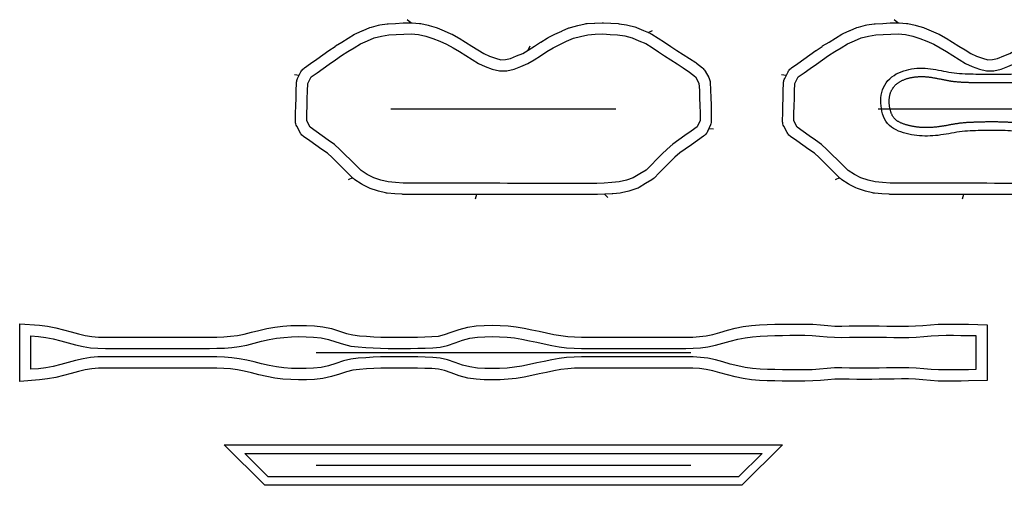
# Model space of a CAD drawing. Header units: millimetres. Extents: x -258 to 662, y -326 to 48.
# Tile 1 of 3: x -258 to 267, y -201 to 48. Entities that reach past the tile are written whole.
import ezdxf

# ---------------------------------------------------------------- set-up
doc = ezdxf.new("R2010")
doc.units = ezdxf.units.MM
for name, color, linetype in [('CUT', 7, 'Continuous'), ('GRAINLINE', 3, 'Continuous'), ('INTCUT', 6, 'Continuous'), ('NOTCH', 5, 'Continuous'), ('SEAM', 1, 'Continuous')]:
    doc.layers.add(name, color=color, linetype=linetype)

# ---------------------------------------------------------------- blocks, each defined once
blk = doc.blocks.new('01_FRONT_SHELL')
at = {"layer": 'CUT'}
blk.add_lwpolyline([(-49.44, 45.91), (-48.77, 45.89), (-44.8, 45.57), (-44.08, 45.46), (-40.19, 44.66), (-39.58, 44.5), (-35.8, 43.29), (-35.31, 43.11), (-31.64, 41.58), (-27.97, 40.05), (-27.42, 39.78), (-23.93, 37.89), (-23.61, 37.7), (-20.24, 35.58), (-16.87, 33.47), (-13.56, 31.39), (-10.43, 29.54), (-7.41, 28.08), (-4.15, 26.97), (-1.34, 26.19), (1.09, 26.24), (3.86, 26.87), (7.08, 28.2), (10.36, 29.55), (13.3, 31.3), (16.56, 33.4), (19.9, 35.55), (19.95, 35.58), (23.32, 37.7), (23.95, 38.05), (27.55, 39.75), (31.15, 41.45), (31.3, 41.52), (34.94, 43.11), (35.37, 43.28), (35.82, 43.42), (39.67, 44.43), (39.79, 44.46), (43.66, 45.39), (44.19, 45.49), (44.74, 45.55), (48.71, 45.75), (48.8, 45.76), (52.77, 45.91), (53.37, 45.9), (57.34, 45.66), (61.31, 45.42), (61.79, 45.37), (65.71, 44.81), (66.35, 44.68), (70.2, 43.7), (70.63, 43.57), (71.06, 43.41), (74.72, 41.86), (78.38, 40.31), (78.85, 40.08), (79.3, 39.82), (82.64, 37.67), (82.66, 37.65), (85.99, 35.49), (89.33, 33.32), (92.66, 31.15), (99.33, 26.81), (102.67, 24.64), (103.16, 24.28), (106.24, 21.8), (106.65, 21.43), (107.03, 21.02), (107.37, 20.58), (107.67, 20.12), (109.62, 16.73), (109.87, 16.22), (110.08, 15.7), (110.24, 15.16), (110.35, 14.6), (110.41, 14.04), (110.61, 10.08), (110.61, 9.99), (110.76, 6.02), (110.91, 2.04), (110.91, 1.95), (111, -2.02), (111, -2.16), (111, -6.14), (110.97, -6.76), (110.87, -7.37), (110.71, -7.97), (110.49, -8.55), (108.94, -12.08), (108.7, -12.57), (108.41, -13.03), (108.09, -13.46), (107.73, -13.87), (107.33, -14.24), (106.9, -14.57), (103.64, -16.86), (100.39, -19.15), (97.13, -21.43), (94.15, -23.53), (91.56, -25.81), (88.87, -28.49), (86.06, -31.3), (83.24, -34.11), (80.42, -36.92), (79.88, -37.4), (79.29, -37.81), (75.89, -39.86), (75.86, -39.88), (72.45, -41.92), (71.88, -42.22), (71.3, -42.45), (67.57, -43.72), (66.98, -43.88), (63.1, -44.77), (62.43, -44.89), (58.5, -45.33), (58.12, -45.36), (54.15, -45.56), (50.17, -45.76), (49.87, -45.76), (45.89, -45.76), (41.91, -45.76), (37.93, -45.75), (33.96, -45.75), (26, -45.74), (22.02, -45.74), (18.04, -45.74), (14.06, -45.74), (6.11, -45.73), (2.13, -45.73), (-1.85, -45.72), (-5.83, -45.72), (-9.81, -45.72), (-13.79, -45.71), (-17.77, -45.71), (-21.75, -45.71), (-25.72, -45.7), (-29.7, -45.7), (-33.68, -45.7), (-37.66, -45.69), (-41.64, -45.69), (-45.62, -45.69), (-49.6, -45.69), (-49.72, -45.68), (-53.69, -45.6), (-54.02, -45.58), (-57.99, -45.28), (-61.96, -44.98), (-62.42, -44.92), (-62.88, -44.83), (-66.73, -43.92), (-67.27, -43.77), (-71.04, -42.49), (-71.8, -42.17), (-75.33, -40.41), (-75.95, -40.04), (-79.27, -37.85), (-79.73, -37.51), (-80.15, -37.13), (-82.99, -34.35), (-83.04, -34.31), (-85.85, -31.5), (-88.67, -28.69), (-91.38, -25.99), (-93.94, -23.68), (-96.9, -21.6), (-100.15, -19.31), (-103.41, -17.02), (-106.66, -14.73), (-107.11, -14.38), (-107.53, -13.99), (-107.91, -13.57), (-108.24, -13.1), (-108.53, -12.61), (-110.31, -9.21), (-110.57, -8.65), (-110.76, -8.08), (-110.9, -7.48), (-110.98, -6.88), (-110.99, -6.27), (-110.89, -2.29), (-110.79, 1.69), (-110.68, 5.67), (-110.58, 9.64), (-110.47, 13.62), (-110.44, 14.15), (-110.35, 14.68), (-110.22, 15.19), (-110.05, 15.69), (-109.83, 16.18), (-108.05, 19.69), (-107.76, 20.2), (-107.42, 20.68), (-107.03, 21.12), (-106.61, 21.53), (-106.15, 21.89), (-102.89, 24.18), (-99.64, 26.47), (-96.39, 28.75), (-93.13, 31.04), (-93.11, 31.06), (-89.85, 33.33), (-89.56, 33.53), (-86.17, 35.61), (-82.78, 37.69), (-79.4, 39.78), (-78.62, 40.18), (-74.97, 41.75), (-74.94, 41.77), (-71.28, 43.32), (-70.48, 43.59), (-66.64, 44.61), (-65.97, 44.75), (-62.05, 45.33), (-61.48, 45.39), (-57.51, 45.59), (-53.53, 45.78), (-53.41, 45.79)], close=True, dxfattribs=at)
at = {"layer": 'GRAINLINE'}
blk.add_line((-60, 0), (60, 0), dxfattribs=at)
at = {"layer": 'NOTCH'}
for p, q in [((-49.44, 45.91), (-51.34, 47.53)), ((77.35, 40.74), (79.59, 41.85)), ((13.26, 31.28), (14.26, 33.57)), ((-109.04, 17.74), (-111.52, 18.07)), ((109.66, -10.43), (112.15, -10.74)), ((-80.58, -36.72), (-82.82, -37.81)), ((-14.35, -45.71), (-15.09, -48.1)), ((53.92, -45.57), (55.76, -47.26))]:
    blk.add_line(p, q, dxfattribs=at)
at = {"layer": 'SEAM'}
blk.add_lwpolyline([(-49.26, 39.91), (-45.29, 39.59), (-41.4, 38.78), (-37.63, 37.58), (-33.95, 36.04), (-30.28, 34.51), (-26.8, 32.62), (-23.43, 30.5), (-20.06, 28.39), (-16.69, 26.27), (-13.27, 24.25), (-9.68, 22.52), (-5.92, 21.24), (-2.1, 20.18), (1.82, 20.25), (5.69, 21.14), (9.37, 22.65), (13.05, 24.17), (16.46, 26.2), (19.8, 28.35), (23.15, 30.5), (26.52, 32.62), (30.11, 34.32), (33.71, 36.02), (37.35, 37.62), (41.19, 38.63), (45.05, 39.55), (49.03, 39.76), (53, 39.91), (56.97, 39.67), (60.94, 39.43), (64.87, 38.87), (68.72, 37.89), (72.38, 36.33), (76.04, 34.78), (79.39, 32.63), (82.72, 30.46), (86.06, 28.29), (89.39, 26.12), (92.73, 23.95), (96.06, 21.78), (99.4, 19.61), (102.47, 17.13), (104.41, 13.74), (104.62, 9.77), (104.76, 5.8), (104.91, 1.82), (105, -2.16), (105, -6.14), (103.45, -9.66), (100.19, -11.95), (96.94, -14.24), (93.68, -16.52), (90.43, -18.81), (87.45, -21.43), (84.64, -24.24), (81.82, -27.05), (79, -29.86), (76.18, -32.67), (72.78, -34.73), (69.37, -36.77), (65.64, -38.04), (61.76, -38.92), (57.82, -39.37), (53.85, -39.57), (49.88, -39.76), (45.9, -39.76), (41.92, -39.76), (37.94, -39.75), (33.96, -39.75), (29.98, -39.75), (26, -39.74), (22.02, -39.74), (18.05, -39.74), (14.07, -39.74), (10.09, -39.73), (6.11, -39.73), (2.13, -39.73), (-1.85, -39.72), (-5.83, -39.72), (-9.8, -39.72), (-13.78, -39.71), (-17.76, -39.71), (-21.74, -39.71), (-25.72, -39.7), (-29.7, -39.7), (-33.68, -39.7), (-37.65, -39.69), (-41.63, -39.69), (-45.61, -39.69), (-49.59, -39.69), (-53.57, -39.6), (-57.53, -39.3), (-61.5, -38.99), (-65.34, -38.08), (-69.11, -36.81), (-72.64, -35.04), (-75.96, -32.84), (-78.8, -30.06), (-81.62, -27.25), (-84.43, -24.45), (-87.25, -21.64), (-90.19, -18.98), (-93.45, -16.69), (-96.7, -14.4), (-99.96, -12.11), (-103.21, -9.83), (-105, -6.42), (-104.89, -2.45), (-104.79, 1.53), (-104.68, 5.51), (-104.58, 9.49), (-104.48, 13.46), (-102.69, 16.98), (-99.44, 19.27), (-96.19, 21.56), (-92.93, 23.85), (-89.68, 26.14), (-86.42, 28.41), (-83.03, 30.5), (-79.64, 32.58), (-76.25, 34.67), (-72.6, 36.24), (-68.94, 37.79), (-65.1, 38.82), (-61.18, 39.39), (-57.2, 39.59), (-53.23, 39.79)], close=True, dxfattribs=at)
blk = doc.blocks.new('02_FACE_SURROUND')
at = {"layer": 'CUT'}
blk.add_lwpolyline([(-49.44, 45.91), (-48.77, 45.89), (-44.8, 45.57), (-44.08, 45.46), (-40.19, 44.66), (-39.58, 44.5), (-35.8, 43.29), (-35.31, 43.11), (-31.64, 41.58), (-27.97, 40.05), (-27.42, 39.78), (-23.93, 37.89), (-23.61, 37.7), (-20.24, 35.58), (-16.87, 33.47), (-13.56, 31.39), (-10.43, 29.54), (-7.41, 28.08), (-4.15, 26.97), (-1.34, 26.19), (1.09, 26.24), (3.86, 26.87), (7.08, 28.2), (10.36, 29.55), (13.3, 31.3), (16.56, 33.4), (19.9, 35.55), (19.95, 35.58), (23.32, 37.7), (23.95, 38.05), (27.55, 39.75), (31.15, 41.45), (31.3, 41.52), (34.94, 43.11), (35.37, 43.28), (35.82, 43.42), (39.67, 44.43), (39.79, 44.46), (43.66, 45.39), (44.19, 45.49), (44.74, 45.55), (48.71, 45.75), (48.8, 45.76), (52.77, 45.91), (53.37, 45.9), (57.34, 45.66), (61.31, 45.42), (61.79, 45.37), (65.71, 44.81), (66.35, 44.68), (70.2, 43.7), (70.63, 43.57), (71.06, 43.41), (74.72, 41.86), (78.38, 40.31), (78.85, 40.08), (79.3, 39.82), (82.64, 37.67), (82.66, 37.65), (85.99, 35.49), (89.33, 33.32), (92.66, 31.15), (99.33, 26.81), (102.67, 24.64), (103.16, 24.28), (106.24, 21.8), (106.65, 21.43), (107.03, 21.02), (107.37, 20.58), (107.67, 20.12), (109.62, 16.73), (109.87, 16.22), (110.08, 15.7), (110.24, 15.16), (110.35, 14.6), (110.41, 14.04), (110.61, 10.08), (110.61, 9.99), (110.76, 6.02), (110.91, 2.04), (110.91, 1.95), (111, -2.02), (111, -2.16), (111, -6.14), (110.97, -6.76), (110.87, -7.37), (110.71, -7.97), (110.49, -8.55), (108.94, -12.08), (108.7, -12.57), (108.41, -13.03), (108.09, -13.46), (107.73, -13.87), (107.33, -14.24), (106.9, -14.57), (103.64, -16.86), (100.39, -19.15), (97.13, -21.43), (94.15, -23.53), (91.56, -25.81), (88.87, -28.49), (86.06, -31.3), (83.24, -34.11), (80.42, -36.92), (79.88, -37.4), (79.29, -37.81), (75.89, -39.86), (75.86, -39.88), (72.45, -41.92), (71.88, -42.22), (71.3, -42.45), (67.57, -43.72), (66.98, -43.88), (63.1, -44.77), (62.43, -44.89), (58.5, -45.33), (58.12, -45.36), (54.15, -45.56), (50.17, -45.76), (49.87, -45.76), (45.89, -45.76), (41.91, -45.76), (37.93, -45.75), (33.96, -45.75), (26, -45.74), (22.02, -45.74), (18.04, -45.74), (14.06, -45.74), (6.11, -45.73), (2.13, -45.73), (-1.85, -45.72), (-5.83, -45.72), (-9.81, -45.72), (-13.79, -45.71), (-17.77, -45.71), (-21.75, -45.71), (-25.72, -45.7), (-29.7, -45.7), (-33.68, -45.7), (-37.66, -45.69), (-41.64, -45.69), (-45.62, -45.69), (-49.6, -45.69), (-49.72, -45.68), (-53.69, -45.6), (-54.02, -45.58), (-57.99, -45.28), (-61.96, -44.98), (-62.42, -44.92), (-62.88, -44.83), (-66.73, -43.92), (-67.27, -43.77), (-71.04, -42.49), (-71.8, -42.17), (-75.33, -40.41), (-75.95, -40.04), (-79.27, -37.85), (-79.73, -37.51), (-80.15, -37.13), (-82.99, -34.35), (-83.04, -34.31), (-85.85, -31.5), (-88.67, -28.69), (-91.38, -25.99), (-93.94, -23.68), (-96.9, -21.6), (-100.15, -19.31), (-103.41, -17.02), (-106.66, -14.73), (-107.11, -14.38), (-107.53, -13.99), (-107.91, -13.57), (-108.24, -13.1), (-108.53, -12.61), (-110.31, -9.21), (-110.57, -8.65), (-110.76, -8.08), (-110.9, -7.48), (-110.98, -6.88), (-110.99, -6.27), (-110.89, -2.29), (-110.79, 1.69), (-110.68, 5.67), (-110.58, 9.64), (-110.47, 13.62), (-110.44, 14.15), (-110.35, 14.68), (-110.22, 15.19), (-110.05, 15.69), (-109.83, 16.18), (-108.05, 19.69), (-107.76, 20.2), (-107.42, 20.68), (-107.03, 21.12), (-106.61, 21.53), (-106.15, 21.89), (-102.89, 24.18), (-99.64, 26.47), (-96.39, 28.75), (-93.13, 31.04), (-93.11, 31.06), (-89.85, 33.33), (-89.56, 33.53), (-86.17, 35.61), (-82.78, 37.69), (-79.4, 39.78), (-78.62, 40.18), (-74.97, 41.75), (-74.94, 41.77), (-71.28, 43.32), (-70.48, 43.59), (-66.64, 44.61), (-65.97, 44.75), (-62.05, 45.33), (-61.48, 45.39), (-57.51, 45.59), (-53.53, 45.78), (-53.41, 45.79)], close=True, dxfattribs=at)
at = {"layer": 'GRAINLINE'}
blk.add_line((-60, 0), (60, 0), dxfattribs=at)
at = {"layer": 'INTCUT'}
blk.add_lwpolyline([(-54.02, 3.18), (-54.03, 3.55), (-54.04, 3.9), (-54.04, 4.25), (-54.03, 4.6), (-54.01, 4.95), (-53.99, 5.29), (-53.96, 5.62), (-53.93, 5.95), (-53.88, 6.28), (-53.83, 6.6), (-53.78, 6.91), (-53.71, 7.22), (-53.64, 7.53), (-53.56, 7.83), (-53.47, 8.13), (-53.38, 8.42), (-53.28, 8.71), (-53.17, 9), (-53.05, 9.28), (-52.92, 9.57), (-52.79, 9.85), (-52.65, 10.12), (-52.5, 10.39), (-52.34, 10.66), (-52.18, 10.92), (-52.01, 11.18), (-51.83, 11.43), (-51.65, 11.67), (-51.46, 11.91), (-51.27, 12.14), (-51.07, 12.36), (-50.87, 12.57), (-50.66, 12.78), (-50.44, 12.98), (-50.22, 13.18), (-49.99, 13.37), (-49.75, 13.56), (-49.5, 13.75), (-49.24, 13.93), (-48.97, 14.1), (-48.7, 14.28), (-48.42, 14.44), (-48.13, 14.61), (-47.83, 14.77), (-47.53, 14.92), (-47.22, 15.07), (-46.91, 15.21), (-46.59, 15.35), (-46.26, 15.49), (-45.93, 15.62), (-45.6, 15.74), (-45.26, 15.86), (-44.92, 15.98), (-44.57, 16.09), (-44.23, 16.19), (-43.88, 16.29), (-43.53, 16.38), (-43.18, 16.47), (-42.83, 16.56), (-42.47, 16.63), (-42.11, 16.71), (-41.75, 16.77), (-41.39, 16.84), (-41.03, 16.89), (-40.66, 16.95), (-40.3, 16.99), (-39.93, 17.04), (-39.56, 17.07), (-39.19, 17.11), (-38.82, 17.14), (-38.45, 17.16), (-38.07, 17.18), (-37.7, 17.19), (-37.32, 17.2), (-36.94, 17.21), (-36.56, 17.21), (-36.19, 17.2), (-35.81, 17.19), (-35.43, 17.18), (-35.05, 17.16), (-34.67, 17.14), (-34.29, 17.11), (-33.91, 17.08), (-33.53, 17.05), (-33.14, 17.01), (-32.76, 16.96), (-32.38, 16.92), (-32, 16.87), (-31.62, 16.81), (-31.23, 16.75), (-30.84, 16.69), (-30.45, 16.62), (-30.05, 16.55), (-29.65, 16.48), (-29.25, 16.41), (-28.85, 16.33), (-28.45, 16.25), (-28.04, 16.17), (-27.63, 16.08), (-27.21, 16), (-26.8, 15.92), (-26.38, 15.83), (-25.95, 15.74), (-25.95, 15.74), (-25.53, 15.66), (-25.52, 15.65), (-25.1, 15.57), (-25.09, 15.57), (-24.67, 15.48), (-24.66, 15.48), (-24.24, 15.4), (-24.22, 15.4), (-23.8, 15.31), (-23.78, 15.31), (-23.36, 15.23), (-23.33, 15.23), (-22.91, 15.15), (-22.88, 15.15), (-22.46, 15.07), (-22.43, 15.07), (-22.01, 14.99), (-21.98, 14.99), (-21.55, 14.92), (-21.52, 14.91), (-21.09, 14.85), (-21.05, 14.84), (-20.63, 14.78), (-20.59, 14.78), (-20.16, 14.72), (-20.12, 14.71), (-19.69, 14.66), (-19.65, 14.65), (-19.23, 14.6), (-19.19, 14.6), (-18.76, 14.55), (-18.72, 14.55), (-18.29, 14.51), (-18.26, 14.5), (-17.83, 14.46), (-17.8, 14.46), (-17.37, 14.42), (-17.34, 14.42), (-16.91, 14.39), (-16.88, 14.38), (-16.45, 14.35), (-16.43, 14.35), (-16, 14.32), (-15.97, 14.32), (-15.54, 14.29), (-15.52, 14.29), (-15.09, 14.27), (-15.07, 14.27), (-14.64, 14.24), (-14.62, 14.24), (-14.19, 14.22), (-14.17, 14.22), (-13.74, 14.2), (-13.73, 14.2), (-13.3, 14.18), (-13.28, 14.18), (-12.85, 14.17), (-12.83, 14.16), (-12.4, 14.15), (-12.39, 14.15), (-11.96, 14.14), (-11.94, 14.14), (-11.51, 14.12), (-11.5, 14.12), (-11.07, 14.11), (-11.06, 14.11), (-10.63, 14.1), (-10.61, 14.1), (-10.19, 14.1), (-10.17, 14.1), (-9.74, 14.09), (-9.73, 14.09), (-9.3, 14.08), (-9.29, 14.08), (-8.86, 14.08), (-8.86, 14.08), (-8.43, 14.08), (-8.42, 14.08), (-7.99, 14.07), (-7.98, 14.07), (-7.55, 14.07), (-7.54, 14.07), (-7.12, 14.07), (-7.11, 14.07), (-6.68, 14.07), (-6.67, 14.07), (-6.24, 14.07), (-6.24, 14.07), (-5.81, 14.07), (-5.38, 14.07), (-4.95, 14.07), (-4.51, 14.07), (-4.08, 14.07), (-3.65, 14.07), (-3.22, 14.07), (-2.8, 14.07), (-2.37, 14.07), (-1.94, 14.07), (-1.51, 14.07), (-1.09, 14.07), (-0.66, 14.07), (-0.24, 14.07), (0.18, 14.07), (0.61, 14.07), (1.04, 14.07), (1.46, 14.06), (1.89, 14.06), (2.32, 14.05), (2.75, 14.05), (3.18, 14.05), (3.61, 14.04), (4.04, 14.04), (4.48, 14.03), (4.91, 14.03), (5.34, 14.03), (5.35, 14.03), (5.78, 14.02), (5.79, 14.02), (6.22, 14.02), (6.22, 14.02), (6.66, 14.02), (6.66, 14.02), (7.09, 14.02), (7.1, 14.02), (7.53, 14.02), (7.54, 14.02), (7.97, 14.02), (7.98, 14.02), (8.42, 14.02), (8.43, 14.02), (8.86, 14.03), (8.87, 14.03), (9.3, 14.03), (9.31, 14.03), (9.74, 14.04), (9.76, 14.04), (10.19, 14.04), (10.2, 14.04), (10.63, 14.05), (10.65, 14.05), (11.08, 14.06), (11.1, 14.06), (11.53, 14.07), (11.55, 14.07), (11.98, 14.09), (11.99, 14.09), (12.42, 14.1), (12.44, 14.1), (12.87, 14.12), (12.89, 14.12), (13.32, 14.14), (13.34, 14.14), (13.77, 14.16), (13.8, 14.16), (14.23, 14.19), (14.25, 14.19), (14.68, 14.21), (14.7, 14.21), (15.13, 14.24), (15.16, 14.24), (15.58, 14.27), (15.61, 14.27), (16.04, 14.31), (16.07, 14.31), (16.49, 14.34), (16.52, 14.35), (16.95, 14.38), (16.98, 14.39), (17.41, 14.43), (17.44, 14.43), (17.86, 14.47), (17.89, 14.48), (18.32, 14.52), (18.35, 14.53), (18.78, 14.58), (18.81, 14.58), (19.24, 14.63), (19.27, 14.64), (19.7, 14.69), (19.73, 14.7), (20.16, 14.75), (20.19, 14.76), (20.62, 14.82), (20.65, 14.83), (21.08, 14.89), (21.11, 14.9), (21.53, 14.97), (21.56, 14.97), (21.99, 15.04), (22.01, 15.05), (22.44, 15.12), (22.46, 15.12), (22.88, 15.2), (22.9, 15.2), (23.33, 15.28), (23.34, 15.29), (23.77, 15.37), (23.78, 15.37), (24.21, 15.45), (24.22, 15.45), (24.64, 15.53), (24.65, 15.54), (25.07, 15.62), (25.08, 15.62), (25.5, 15.7), (25.93, 15.79), (26.35, 15.87), (26.77, 15.95), (27.18, 16.04), (27.6, 16.12), (28.01, 16.2), (28.42, 16.27), (28.82, 16.35), (29.22, 16.42), (29.62, 16.49), (30.02, 16.56), (30.41, 16.62), (30.8, 16.68), (31.19, 16.74), (31.58, 16.8), (31.96, 16.85), (32.34, 16.89), (32.72, 16.94), (33.1, 16.97), (33.48, 17.01), (33.86, 17.04), (34.24, 17.06), (34.62, 17.09), (35, 17.1), (35.38, 17.12), (35.76, 17.13), (36.14, 17.13), (36.53, 17.14), (36.91, 17.14), (37.3, 17.13), (37.68, 17.12), (38.07, 17.11), (38.45, 17.09), (38.84, 17.07), (39.23, 17.05), (39.61, 17.02), (40, 16.99), (40.38, 16.95), (40.76, 16.91), (41.13, 16.87), (41.51, 16.82), (41.87, 16.76), (42.24, 16.71), (42.6, 16.64), (42.95, 16.57), (43.3, 16.5), (43.65, 16.42), (43.99, 16.34), (44.32, 16.25), (44.66, 16.15), (44.98, 16.05), (45.3, 15.95), (45.62, 15.83), (45.93, 15.72), (46.24, 15.59), (46.54, 15.46), (46.85, 15.32), (47.14, 15.17), (47.44, 15.02), (47.73, 14.86), (48.02, 14.69), (48.31, 14.52), (48.58, 14.34), (48.86, 14.15), (49.13, 13.96), (49.39, 13.77), (49.65, 13.57), (49.9, 13.36), (50.14, 13.15), (50.38, 12.94), (50.61, 12.72), (50.84, 12.49), (51.06, 12.27), (51.27, 12.03), (51.47, 11.8), (51.66, 11.56), (51.85, 11.32), (52.03, 11.07), (52.2, 10.82), (52.36, 10.57), (52.52, 10.32), (52.67, 10.06), (52.8, 9.8), (52.93, 9.54), (53.05, 9.28), (53.16, 9.01), (53.27, 8.75), (53.36, 8.48), (53.45, 8.2), (53.53, 7.91), (53.61, 7.61), (53.68, 7.3), (53.74, 6.98), (53.8, 6.65), (53.85, 6.31), (53.9, 5.96), (53.94, 5.61), (53.98, 5.25), (54, 4.88), (54.03, 4.5), (54.05, 4.12), (54.06, 3.73), (54.07, 3.33), (54.08, 2.94), (54.08, 2.54), (54.08, 2.15), (54.07, 1.77), (54.06, 1.39), (54.04, 1.03), (54.01, 0.68), (53.98, 0.34), (53.95, 0.01), (53.9, -0.31), (53.85, -0.62), (53.8, -0.91), (53.73, -1.19), (53.67, -1.46), (53.59, -1.71), (53.51, -1.96), (53.42, -2.19), (53.33, -2.41), (53.22, -2.64), (53.11, -2.86), (52.98, -3.09), (52.84, -3.32), (52.69, -3.55), (52.52, -3.77), (52.35, -4), (52.16, -4.23), (51.97, -4.45), (51.77, -4.67), (51.55, -4.89), (51.33, -5.11), (51.1, -5.32), (50.87, -5.52), (50.62, -5.72), (50.38, -5.92), (50.12, -6.11), (49.86, -6.29), (49.59, -6.47), (49.32, -6.65), (49.04, -6.81), (48.76, -6.98), (48.47, -7.14), (48.17, -7.29), (47.87, -7.44), (47.56, -7.59), (47.24, -7.73), (46.92, -7.87), (46.6, -8), (46.27, -8.12), (45.93, -8.25), (45.59, -8.36), (45.25, -8.48), (44.9, -8.58), (44.54, -8.69), (44.19, -8.79), (43.82, -8.88), (43.46, -8.97), (43.09, -9.06), (42.71, -9.14), (42.34, -9.22), (41.96, -9.29), (41.58, -9.36), (41.19, -9.43), (40.81, -9.49), (40.42, -9.55), (40.03, -9.6), (39.64, -9.65), (39.25, -9.7), (38.85, -9.74), (38.46, -9.79), (38.07, -9.82), (37.67, -9.86), (37.28, -9.89), (36.89, -9.91), (36.5, -9.94), (36.11, -9.96), (35.72, -9.98), (35.33, -9.99), (34.94, -10), (34.55, -10.01), (34.16, -10.01), (33.78, -10.01), (33.39, -10.01), (33, -10), (32.61, -9.99), (32.22, -9.98), (31.84, -9.96), (31.45, -9.94), (31.06, -9.92), (30.67, -9.9), (30.29, -9.87), (29.9, -9.83), (29.51, -9.8), (29.12, -9.76), (28.73, -9.72), (28.34, -9.67), (27.95, -9.63), (27.56, -9.57), (27.17, -9.52), (26.78, -9.46), (26.39, -9.4), (26, -9.34), (25.6, -9.27), (25.2, -9.2), (24.8, -9.13), (24.39, -9.05), (23.97, -8.97), (23.55, -8.89), (23.13, -8.81), (22.7, -8.73), (22.69, -8.73), (22.27, -8.65), (22.25, -8.65), (21.83, -8.57), (21.81, -8.56), (21.39, -8.49), (21.37, -8.48), (20.94, -8.41), (20.92, -8.4), (20.49, -8.33), (20.46, -8.32), (20.04, -8.25), (20.01, -8.25), (19.58, -8.18), (19.55, -8.18), (19.13, -8.11), (19.1, -8.11), (18.67, -8.04), (18.65, -8.04), (18.22, -7.98), (18.2, -7.98), (17.77, -7.92), (17.74, -7.92), (17.32, -7.86), (17.29, -7.86), (16.87, -7.8), (16.84, -7.8), (16.42, -7.75), (16.39, -7.75), (15.97, -7.7), (15.94, -7.7), (15.52, -7.65), (15.49, -7.65), (15.07, -7.61), (15.05, -7.6), (14.62, -7.56), (14.6, -7.56), (14.17, -7.52), (14.15, -7.52), (13.72, -7.48), (13.7, -7.48), (13.28, -7.44), (13.26, -7.44), (12.83, -7.41), (12.81, -7.4), (12.38, -7.37), (12.36, -7.37), (11.94, -7.34), (11.92, -7.34), (11.49, -7.31), (11.48, -7.31), (11.05, -7.28), (11.03, -7.28), (10.6, -7.25), (10.59, -7.25), (10.16, -7.23), (10.15, -7.23), (9.72, -7.2), (9.7, -7.2), (9.27, -7.18), (9.26, -7.18), (8.83, -7.16), (8.82, -7.16), (8.39, -7.14), (8.38, -7.14), (7.95, -7.12), (7.93, -7.12), (7.5, -7.1), (7.49, -7.1), (7.06, -7.09), (7.05, -7.09), (6.62, -7.07), (6.61, -7.07), (6.18, -7.06), (6.17, -7.06), (5.74, -7.05), (5.72, -7.05), (5.29, -7.04), (5.28, -7.04), (4.85, -7.03), (4.84, -7.02), (4.41, -7.02), (4.4, -7.02), (3.97, -7.01), (3.96, -7.01), (3.53, -7), (3.52, -7), (3.09, -7), (3.08, -7), (2.65, -6.99), (2.64, -6.99), (2.21, -6.99), (2.19, -6.99), (1.76, -6.98), (1.75, -6.98), (1.32, -6.98), (1.31, -6.98), (0.88, -6.98), (0.87, -6.98), (0.44, -6.98), (0.43, -6.98), (0, -6.98), (-0.01, -6.98), (-0.44, -6.99), (-0.45, -6.99), (-0.88, -6.99), (-0.89, -6.99), (-1.32, -6.99), (-1.33, -6.99), (-1.76, -7), (-1.77, -7), (-2.2, -7), (-2.21, -7), (-2.64, -7.01), (-2.64, -7.01), (-3.08, -7.02), (-3.08, -7.02), (-3.51, -7.03), (-3.52, -7.03), (-3.95, -7.04), (-3.96, -7.04), (-4.39, -7.05), (-4.4, -7.05), (-4.83, -7.06), (-4.84, -7.06), (-5.27, -7.07), (-5.28, -7.07), (-5.71, -7.08), (-5.71, -7.08), (-6.14, -7.09), (-6.15, -7.09), (-6.58, -7.11), (-6.59, -7.11), (-7.02, -7.12), (-7.03, -7.12), (-7.46, -7.13), (-7.46, -7.13), (-7.89, -7.15), (-7.9, -7.15), (-8.33, -7.17), (-8.33, -7.17), (-8.77, -7.18), (-8.77, -7.18), (-9.2, -7.2), (-9.21, -7.2), (-9.64, -7.22), (-9.64, -7.22), (-10.07, -7.23), (-10.08, -7.23), (-10.51, -7.25), (-10.52, -7.25), (-10.95, -7.27), (-10.97, -7.27), (-11.4, -7.3), (-11.41, -7.3), (-11.84, -7.32), (-11.86, -7.32), (-12.29, -7.34), (-12.31, -7.35), (-12.74, -7.37), (-12.77, -7.37), (-13.2, -7.4), (-13.23, -7.41), (-13.65, -7.44), (-13.69, -7.44), (-14.11, -7.47), (-14.15, -7.48), (-14.57, -7.52), (-14.61, -7.52), (-15.04, -7.56), (-15.08, -7.56), (-15.5, -7.61), (-15.55, -7.61), (-15.97, -7.66), (-16.01, -7.67), (-16.44, -7.72), (-16.48, -7.73), (-16.9, -7.78), (-16.94, -7.79), (-17.36, -7.85), (-17.39, -7.85), (-17.82, -7.91), (-17.85, -7.92), (-18.27, -7.98), (-18.3, -7.99), (-18.72, -8.06), (-18.74, -8.06), (-19.17, -8.13), (-19.19, -8.13), (-19.61, -8.21), (-19.63, -8.21), (-20.05, -8.28), (-20.06, -8.29), (-20.49, -8.36), (-20.5, -8.36), (-20.92, -8.44), (-20.93, -8.44), (-21.35, -8.52), (-21.36, -8.52), (-21.78, -8.6), (-22.21, -8.68), (-22.63, -8.75), (-23.05, -8.83), (-23.47, -8.91), (-23.88, -8.98), (-24.29, -9.05), (-24.7, -9.12), (-25.11, -9.19), (-25.51, -9.26), (-25.91, -9.32), (-26.31, -9.39), (-26.71, -9.44), (-27.11, -9.5), (-27.5, -9.55), (-27.9, -9.61), (-28.3, -9.65), (-28.7, -9.7), (-29.09, -9.74), (-29.49, -9.78), (-29.88, -9.82), (-30.28, -9.85), (-30.68, -9.88), (-31.07, -9.91), (-31.47, -9.93), (-31.86, -9.95), (-32.25, -9.97), (-32.65, -9.99), (-33.04, -10), (-33.43, -10.01), (-33.82, -10.01), (-34.21, -10.02), (-34.6, -10.01), (-34.99, -10.01), (-35.38, -10), (-35.77, -9.99), (-36.16, -9.97), (-36.54, -9.95), (-36.93, -9.93), (-37.31, -9.91), (-37.7, -9.88), (-38.08, -9.84), (-38.46, -9.8), (-38.84, -9.76), (-39.23, -9.72), (-39.61, -9.67), (-39.98, -9.62), (-40.36, -9.56), (-40.74, -9.5), (-41.12, -9.43), (-41.49, -9.37), (-41.86, -9.29), (-42.24, -9.22), (-42.61, -9.13), (-42.98, -9.05), (-43.35, -8.96), (-43.72, -8.87), (-44.09, -8.77), (-44.46, -8.66), (-44.82, -8.56), (-45.19, -8.45), (-45.55, -8.33), (-45.91, -8.21), (-46.27, -8.09), (-46.62, -7.96), (-46.97, -7.83), (-47.3, -7.7), (-47.63, -7.56), (-47.95, -7.42), (-48.26, -7.27), (-48.56, -7.13), (-48.85, -6.98), (-49.12, -6.82), (-49.39, -6.67), (-49.64, -6.51), (-49.88, -6.35), (-50.11, -6.19), (-50.32, -6.02), (-50.53, -5.85), (-50.72, -5.68), (-50.9, -5.51), (-51.08, -5.32), (-51.25, -5.13), (-51.42, -4.92), (-51.59, -4.71), (-51.75, -4.48), (-51.91, -4.25), (-52.07, -4), (-52.22, -3.75), (-52.37, -3.48), (-52.51, -3.21), (-52.64, -2.93), (-52.77, -2.64), (-52.9, -2.34), (-53.01, -2.03), (-53.13, -1.71), (-53.23, -1.39), (-53.33, -1.06), (-53.43, -0.73), (-53.52, -0.39), (-53.6, -0.04), (-53.67, 0.31), (-53.74, 0.66), (-53.8, 1.01), (-53.85, 1.37), (-53.9, 1.73), (-53.94, 2.1), (-53.97, 2.46), (-54, 2.82)], close=True, dxfattribs=at)
at = {"layer": 'NOTCH'}
for p, q in [((-49.44, 45.91), (-51.34, 47.53)), ((77.35, 40.74), (79.59, 41.85)), ((13.26, 31.28), (14.26, 33.57)), ((-109.04, 17.74), (-111.52, 18.07)), ((109.66, -10.43), (112.15, -10.74)), ((-80.58, -36.72), (-82.82, -37.81)), ((-14.35, -45.71), (-15.09, -48.1)), ((53.92, -45.57), (55.76, -47.26))]:
    blk.add_line(p, q, dxfattribs=at)
at = {"layer": 'SEAM'}
for points in [[(-49.26, 39.91), (-45.29, 39.59), (-41.4, 38.78), (-37.63, 37.58), (-33.95, 36.04), (-30.28, 34.51), (-26.8, 32.62), (-23.43, 30.5), (-20.06, 28.39), (-16.69, 26.27), (-13.27, 24.25), (-9.68, 22.52), (-5.92, 21.24), (-2.1, 20.18), (1.82, 20.25), (5.69, 21.14), (9.37, 22.65), (13.05, 24.17), (16.46, 26.2), (19.8, 28.35), (23.15, 30.5), (26.52, 32.62), (30.11, 34.32), (33.71, 36.02), (37.35, 37.62), (41.19, 38.63), (45.05, 39.55), (49.03, 39.76), (53, 39.91), (56.97, 39.67), (60.94, 39.43), (64.87, 38.87), (68.72, 37.89), (72.38, 36.33), (76.04, 34.78), (79.39, 32.63), (82.72, 30.46), (86.06, 28.29), (89.39, 26.12), (92.73, 23.95), (96.06, 21.78), (99.4, 19.61), (102.47, 17.13), (104.41, 13.74), (104.62, 9.77), (104.76, 5.8), (104.91, 1.82), (105, -2.16), (105, -6.14), (103.45, -9.66), (100.19, -11.95), (96.94, -14.24), (93.68, -16.52), (90.43, -18.81), (87.45, -21.43), (84.64, -24.24), (81.82, -27.05), (79, -29.86), (76.18, -32.67), (72.78, -34.73), (69.37, -36.77), (65.64, -38.04), (61.76, -38.92), (57.82, -39.37), (53.85, -39.57), (49.88, -39.76), (45.9, -39.76), (41.92, -39.76), (37.94, -39.75), (33.96, -39.75), (29.98, -39.75), (26, -39.74), (22.02, -39.74), (18.05, -39.74), (14.07, -39.74), (10.09, -39.73), (6.11, -39.73), (2.13, -39.73), (-1.85, -39.72), (-5.83, -39.72), (-9.8, -39.72), (-13.78, -39.71), (-17.76, -39.71), (-21.74, -39.71), (-25.72, -39.7), (-29.7, -39.7), (-33.68, -39.7), (-37.65, -39.69), (-41.63, -39.69), (-45.61, -39.69), (-49.59, -39.69), (-53.57, -39.6), (-57.53, -39.3), (-61.5, -38.99), (-65.34, -38.08), (-69.11, -36.81), (-72.64, -35.04), (-75.96, -32.84), (-78.8, -30.06), (-81.62, -27.25), (-84.43, -24.45), (-87.25, -21.64), (-90.19, -18.98), (-93.45, -16.69), (-96.7, -14.4), (-99.96, -12.11), (-103.21, -9.83), (-105, -6.42), (-104.89, -2.45), (-104.79, 1.53), (-104.68, 5.51), (-104.58, 9.49), (-104.48, 13.46), (-102.69, 16.98), (-99.44, 19.27), (-96.19, 21.56), (-92.93, 23.85), (-89.68, 26.14), (-86.42, 28.41), (-83.03, 30.5), (-79.64, 32.58), (-76.25, 34.67), (-72.6, 36.24), (-68.94, 37.79), (-65.1, 38.82), (-61.18, 39.39), (-57.2, 39.59), (-53.23, 39.79)], [(-36.35, 21.7), (-34.91, 21.66), (-33.48, 21.56), (-32.05, 21.41), (-30.62, 21.21), (-29.21, 20.97), (-27.79, 20.71), (-26.38, 20.42), (-24.97, 20.14), (-23.56, 19.85), (-22.15, 19.59), (-20.73, 19.35), (-19.31, 19.15), (-17.88, 18.99), (-16.44, 18.86), (-15.01, 18.77), (-13.57, 18.7), (-12.13, 18.64), (-10.7, 18.61), (-9.26, 18.58), (-7.82, 18.57), (-6.38, 18.57), (-4.94, 18.57), (-3.5, 18.57), (-2.07, 18.57), (-0.63, 18.57), (0.81, 18.57), (2.25, 18.56), (3.69, 18.54), (5.13, 18.53), (6.56, 18.52), (8, 18.52), (9.44, 18.53), (10.88, 18.56), (12.32, 18.6), (13.75, 18.67), (15.19, 18.76), (16.62, 18.87), (18.05, 19.02), (19.48, 19.2), (20.9, 19.42), (22.32, 19.67), (23.73, 19.94), (25.14, 20.22), (26.55, 20.5), (27.97, 20.77), (29.38, 21.01), (30.81, 21.23), (32.23, 21.41), (33.67, 21.53), (35.1, 21.61), (36.54, 21.64), (37.98, 21.61), (39.42, 21.54), (40.85, 21.43), (42.28, 21.25), (43.7, 21.01), (45.1, 20.7), (46.48, 20.3), (47.83, 19.8), (49.14, 19.2), (50.4, 18.51), (51.6, 17.73), (52.74, 16.85), (53.81, 15.89), (54.79, 14.84), (55.68, 13.71), (56.46, 12.5), (57.11, 11.22), (57.64, 9.88), (58.02, 8.49), (58.29, 7.08), (58.46, 5.65), (58.55, 4.22), (58.58, 2.78), (58.56, 1.34), (58.46, -0.1), (58.26, -1.52), (57.93, -2.92), (57.43, -4.27), (56.76, -5.54), (55.94, -6.72), (55, -7.81), (53.96, -8.8), (52.83, -9.7), (51.64, -10.5), (50.39, -11.21), (49.09, -11.83), (47.76, -12.37), (46.4, -12.83), (45.01, -13.22), (43.61, -13.55), (42.2, -13.82), (40.78, -14.04), (39.35, -14.22), (37.92, -14.35), (36.48, -14.44), (35.05, -14.5), (33.61, -14.51), (32.17, -14.48), (30.73, -14.41), (29.3, -14.3), (27.87, -14.15), (26.44, -13.96), (25.02, -13.74), (23.61, -13.48), (22.19, -13.21), (20.78, -12.95), (19.36, -12.7), (17.94, -12.49), (16.52, -12.3), (15.09, -12.13), (13.65, -11.99), (12.22, -11.87), (10.79, -11.77), (9.35, -11.69), (7.91, -11.62), (6.48, -11.57), (5.04, -11.53), (3.6, -11.5), (2.16, -11.49), (0.72, -11.48), (-0.72, -11.49), (-2.15, -11.5), (-3.59, -11.53), (-5.03, -11.56), (-6.47, -11.6), (-7.91, -11.65), (-9.34, -11.71), (-10.78, -11.77), (-12.22, -11.85), (-13.65, -11.95), (-15.08, -12.09), (-16.51, -12.27), (-17.93, -12.49), (-19.35, -12.73), (-20.76, -12.98), (-22.18, -13.25), (-23.59, -13.5), (-25.01, -13.74), (-26.44, -13.95), (-27.86, -14.13), (-29.29, -14.28), (-30.73, -14.4), (-32.16, -14.47), (-33.6, -14.51), (-35.04, -14.51), (-36.48, -14.46), (-37.91, -14.37), (-39.34, -14.24), (-40.77, -14.05), (-42.19, -13.81), (-43.6, -13.52), (-45, -13.18), (-46.38, -12.79), (-47.75, -12.34), (-49.09, -11.83), (-50.4, -11.24), (-51.66, -10.55), (-52.86, -9.75), (-53.95, -8.82), (-54.92, -7.76), (-55.76, -6.59), (-56.47, -5.34), (-57.07, -4.03), (-57.55, -2.67), (-57.93, -1.29), (-58.21, 0.12), (-58.41, 1.55), (-58.51, 2.98), (-58.53, 4.42), (-58.46, 5.86), (-58.28, 7.28), (-57.99, 8.69), (-57.57, 10.07), (-57.03, 11.4), (-56.38, 12.68), (-55.6, 13.89), (-54.72, 15.03), (-53.73, 16.07), (-52.64, 17.01), (-51.47, 17.85), (-50.24, 18.58), (-48.95, 19.23), (-47.63, 19.79), (-46.27, 20.27), (-44.89, 20.68), (-43.5, 21.02), (-42.08, 21.28), (-40.66, 21.48), (-39.23, 21.62), (-37.79, 21.69)]]:
    blk.add_lwpolyline(points, close=True, dxfattribs=at)
blk = doc.blocks.new('03_OUTER_PERIMETER_BAND')
at = {"layer": 'CUT'}
blk.add_lwpolyline([(-258.21, 15.33), (-247.66, 14.58), (-243.32, 14.04), (-239, 13.2), (-234.82, 12.16), (-230.77, 11.06), (-226.89, 10), (-223.24, 9.12), (-219.76, 8.57), (-216.21, 8.32), (-212.44, 8.26), (-208.52, 8.25), (-160.86, 8.25), (-156.92, 8.25), (-153.04, 8.29), (-149.28, 8.41), (-145.61, 8.7), (-141.98, 9.19), (-138.3, 9.91), (-134.5, 10.82), (-130.51, 11.85), (-126.31, 12.81), (-122.03, 13.57), (-117.76, 14.1), (-113.51, 14.41), (-109.29, 14.53), (-105.09, 14.49), (-100.81, 14.3), (-96.34, 13.8), (-91.79, 12.81), (-87.51, 11.44), (-83.77, 10.21), (-80.37, 9.42), (-76.86, 8.98), (-73.07, 8.7), (-69.21, 8.47), (-65.37, 8.32), (-61.51, 8.26), (-57.59, 8.25), (-53.63, 8.25), (-49.69, 8.26), (-45.78, 8.31), (-41.89, 8.4), (-38.12, 8.54), (-34.69, 8.86), (-31.43, 9.58), (-27.83, 10.85), (-23.62, 12.37), (-19.05, 13.56), (-14.51, 14.2), (-10.18, 14.47), (-5.97, 14.55), (-1.77, 14.49), (2.5, 14.24), (6.79, 13.75), (11.02, 13.05), (15.12, 12.22), (19.12, 11.37), (23.08, 10.52), (26.96, 9.72), (30.71, 9.04), (34.33, 8.57), (37.98, 8.34), (41.77, 8.26), (45.69, 8.25), (49.65, 8.25), (93.33, 8.25), (97.26, 8.26), (101.08, 8.31), (104.72, 8.51), (108.21, 8.95), (111.76, 9.72), (115.55, 10.77), (119.59, 11.91), (123.78, 12.97), (128.06, 13.84), (132.39, 14.46), (136.66, 14.81), (140.8, 14.98), (144.83, 15.09), (148.84, 15.17), (152.86, 15.22), (156.89, 15.24), (160.96, 15.22), (165.13, 15.1), (169.29, 14.81), (173.26, 14.44), (176.99, 14.19), (180.68, 14.14), (184.56, 14.24), (188.61, 14.32), (192.67, 14.31), (196.67, 14.27), (200.65, 14.23), (204.64, 14.18), (208.63, 14.11), (212.53, 14.04), (216.32, 14.05), (220.05, 14.22), (223.89, 14.54), (227.94, 14.9), (232.12, 15.15), (236.26, 15.23), (240.33, 15.23), (244.35, 15.19), (248.36, 15.13), (258.21, 14.9), (258.21, -14.9), (248.36, -15.13), (244.35, -15.19), (240.33, -15.23), (236.26, -15.23), (232.12, -15.15), (227.94, -14.9), (223.89, -14.54), (220.05, -14.22), (216.32, -14.05), (212.53, -14.04), (208.63, -14.11), (204.64, -14.18), (200.65, -14.23), (196.67, -14.27), (192.67, -14.31), (188.61, -14.32), (184.56, -14.24), (180.68, -14.14), (176.99, -14.19), (173.26, -14.44), (169.29, -14.81), (165.13, -15.1), (160.96, -15.22), (156.89, -15.24), (152.86, -15.22), (148.84, -15.17), (144.83, -15.09), (140.8, -14.98), (136.66, -14.81), (132.39, -14.46), (128.06, -13.84), (123.78, -12.97), (119.59, -11.91), (115.55, -10.77), (111.76, -9.72), (108.21, -8.95), (104.72, -8.51), (101.08, -8.31), (97.26, -8.26), (93.33, -8.25), (49.65, -8.25), (45.69, -8.25), (41.77, -8.26), (37.98, -8.34), (34.33, -8.57), (30.71, -9.04), (26.96, -9.72), (23.08, -10.52), (19.13, -11.37), (15.12, -12.22), (11.02, -13.05), (6.79, -13.75), (2.5, -14.24), (-1.77, -14.49), (-5.97, -14.55), (-10.18, -14.47), (-14.51, -14.2), (-19.05, -13.56), (-23.62, -12.37), (-27.83, -10.85), (-31.43, -9.58), (-34.69, -8.86), (-38.12, -8.54), (-41.89, -8.4), (-45.78, -8.31), (-49.69, -8.26), (-53.63, -8.25), (-57.59, -8.25), (-61.51, -8.26), (-65.37, -8.32), (-69.21, -8.47), (-73.07, -8.7), (-76.86, -8.98), (-80.37, -9.42), (-83.77, -10.21), (-87.51, -11.44), (-91.79, -12.81), (-96.34, -13.8), (-100.81, -14.3), (-105.09, -14.49), (-109.29, -14.53), (-113.51, -14.41), (-117.76, -14.1), (-122.03, -13.57), (-126.31, -12.81), (-130.51, -11.85), (-134.5, -10.82), (-138.3, -9.91), (-141.98, -9.19), (-145.61, -8.7), (-149.28, -8.41), (-153.04, -8.29), (-156.92, -8.25), (-160.86, -8.25), (-208.52, -8.25), (-212.44, -8.26), (-216.21, -8.32), (-219.76, -8.57), (-223.24, -9.12), (-226.89, -10), (-230.77, -11.06), (-234.82, -12.16), (-239, -13.2), (-243.32, -14.04), (-247.66, -14.58), (-258.21, -15.33)], close=True, dxfattribs=at)
at = {"layer": 'GRAINLINE'}
blk.add_line((-100, 0), (100, 0), dxfattribs=at)
at = {"layer": 'SEAM'}
blk.add_lwpolyline([(-252.21, 8.89), (-248.24, 8.61), (-244.27, 8.11), (-240.3, 7.34), (-236.33, 6.36), (-232.35, 5.27), (-228.38, 4.18), (-224.41, 3.23), (-220.44, 2.6), (-216.47, 2.33), (-212.49, 2.26), (-208.52, 2.25), (-204.55, 2.25), (-200.58, 2.25), (-196.61, 2.25), (-192.64, 2.25), (-188.66, 2.25), (-184.69, 2.25), (-180.72, 2.25), (-176.75, 2.25), (-172.78, 2.25), (-168.8, 2.25), (-164.83, 2.25), (-160.86, 2.25), (-156.89, 2.25), (-152.92, 2.29), (-148.94, 2.42), (-144.97, 2.73), (-141, 3.27), (-137.03, 4.04), (-133.06, 4.99), (-129.09, 6.02), (-125.11, 6.93), (-121.14, 7.63), (-117.17, 8.12), (-113.2, 8.42), (-109.23, 8.53), (-105.25, 8.5), (-101.28, 8.31), (-97.31, 7.87), (-93.34, 7.01), (-89.37, 5.74), (-85.39, 4.43), (-81.42, 3.5), (-77.45, 3.01), (-73.48, 2.71), (-69.51, 2.47), (-65.54, 2.32), (-61.56, 2.26), (-57.59, 2.25), (-53.62, 2.25), (-49.65, 2.27), (-45.68, 2.31), (-41.7, 2.4), (-37.73, 2.56), (-33.76, 2.92), (-29.79, 3.8), (-25.82, 5.2), (-21.85, 6.64), (-17.87, 7.67), (-13.9, 8.22), (-9.93, 8.48), (-5.96, 8.55), (-1.99, 8.49), (1.99, 8.26), (5.96, 7.81), (9.93, 7.14), (13.9, 6.35), (17.87, 5.5), (21.85, 4.65), (25.82, 3.83), (29.79, 3.1), (33.76, 2.6), (37.73, 2.34), (41.7, 2.26), (45.68, 2.25), (49.65, 2.25), (53.62, 2.25), (57.59, 2.25), (61.56, 2.25), (65.54, 2.25), (69.51, 2.25), (73.48, 2.25), (77.45, 2.25), (81.42, 2.25), (85.39, 2.25), (89.37, 2.25), (93.34, 2.25), (97.31, 2.26), (101.28, 2.31), (105.25, 2.53), (109.23, 3.03), (113.2, 3.89), (117.17, 4.99), (121.14, 6.12), (125.11, 7.12), (129.09, 7.93), (133.06, 8.5), (137.03, 8.82), (141, 8.99), (144.97, 9.09), (148.94, 9.17), (152.92, 9.22), (156.89, 9.24), (160.86, 9.22), (164.83, 9.1), (168.8, 8.83), (172.78, 8.46), (176.75, 8.19), (180.72, 8.14), (184.69, 8.24), (188.66, 8.32), (192.64, 8.31), (196.61, 8.27), (200.58, 8.23), (204.55, 8.18), (208.52, 8.11), (212.49, 8.04), (216.47, 8.05), (220.44, 8.24), (224.41, 8.57), (228.38, 8.92), (232.35, 9.15), (236.33, 9.23), (240.3, 9.23), (244.27, 9.19), (248.24, 9.13), (252.21, 9.04), (252.21, -9.04), (248.24, -9.13), (244.27, -9.19), (240.3, -9.23), (236.33, -9.23), (232.35, -9.15), (228.38, -8.92), (224.41, -8.57), (220.44, -8.24), (216.47, -8.05), (212.49, -8.04), (208.52, -8.11), (204.55, -8.18), (200.58, -8.23), (196.61, -8.27), (192.64, -8.31), (188.66, -8.32), (184.69, -8.24), (180.72, -8.14), (176.75, -8.19), (172.78, -8.46), (168.8, -8.83), (164.83, -9.1), (160.86, -9.22), (156.89, -9.24), (152.92, -9.22), (148.94, -9.17), (144.97, -9.09), (141, -8.99), (137.03, -8.82), (133.06, -8.5), (129.09, -7.93), (125.11, -7.12), (121.14, -6.12), (117.17, -4.99), (113.2, -3.89), (109.23, -3.03), (105.25, -2.53), (101.28, -2.31), (97.31, -2.26), (93.34, -2.25), (89.37, -2.25), (85.39, -2.25), (81.42, -2.25), (77.45, -2.25), (73.48, -2.25), (69.51, -2.25), (65.54, -2.25), (61.56, -2.25), (57.59, -2.25), (53.62, -2.25), (49.65, -2.25), (45.68, -2.25), (41.7, -2.26), (37.73, -2.34), (33.76, -2.6), (29.79, -3.1), (25.82, -3.83), (21.85, -4.65), (17.87, -5.5), (13.9, -6.35), (9.93, -7.14), (5.96, -7.81), (1.99, -8.26), (-1.99, -8.49), (-5.96, -8.55), (-9.93, -8.48), (-13.9, -8.22), (-17.87, -7.67), (-21.85, -6.64), (-25.82, -5.2), (-29.79, -3.8), (-33.76, -2.92), (-37.73, -2.56), (-41.7, -2.4), (-45.68, -2.31), (-49.65, -2.27), (-53.62, -2.25), (-57.59, -2.25), (-61.56, -2.26), (-65.54, -2.32), (-69.51, -2.47), (-73.48, -2.71), (-77.45, -3.01), (-81.42, -3.5), (-85.39, -4.43), (-89.37, -5.74), (-93.34, -7.01), (-97.31, -7.87), (-101.28, -8.31), (-105.25, -8.5), (-109.23, -8.53), (-113.2, -8.42), (-117.17, -8.12), (-121.14, -7.63), (-125.11, -6.93), (-129.09, -6.02), (-133.06, -4.99), (-137.03, -4.04), (-141, -3.27), (-144.97, -2.73), (-148.94, -2.42), (-152.92, -2.29), (-156.89, -2.25), (-160.86, -2.25), (-164.83, -2.25), (-168.8, -2.25), (-172.78, -2.25), (-176.75, -2.25), (-180.72, -2.25), (-184.69, -2.25), (-188.66, -2.25), (-192.64, -2.25), (-196.61, -2.25), (-200.58, -2.25), (-204.55, -2.25), (-208.52, -2.25), (-212.49, -2.26), (-216.47, -2.33), (-220.44, -2.6), (-224.41, -3.23), (-228.38, -4.18), (-232.35, -5.27), (-236.33, -6.36), (-240.3, -7.34), (-244.27, -8.11), (-248.24, -8.61), (-252.21, -8.89)], close=True, dxfattribs=at)
blk = doc.blocks.new('05_CAVITY_GUSSET_RING')
at = {"layer": 'CUT'}
blk.add_lwpolyline([(-148.98, 10.75), (148.98, 10.75), (127.36, -10.75), (-127.36, -10.75)], close=True, dxfattribs=at)
at = {"layer": 'GRAINLINE'}
blk.add_line((-100, 0), (100, 0), dxfattribs=at)
at = {"layer": 'SEAM'}
blk.add_lwpolyline([(-138.07, 6.25), (138.07, 6.25), (125.5, -6.25), (-125.5, -6.25)], close=True, dxfattribs=at)

msp = doc.modelspace()

# ---------------------------------------------------------------- block references
for name, p in [('01_FRONT_SHELL', (0, 0)), ('02_FACE_SURROUND', (260, 0)), ('03_OUTER_PERIMETER_BAND', (0, -130)), ('05_CAVITY_GUSSET_RING', (0, -190))]:
    msp.add_blockref(name, p)

doc.saveas('drawing.dxf')
